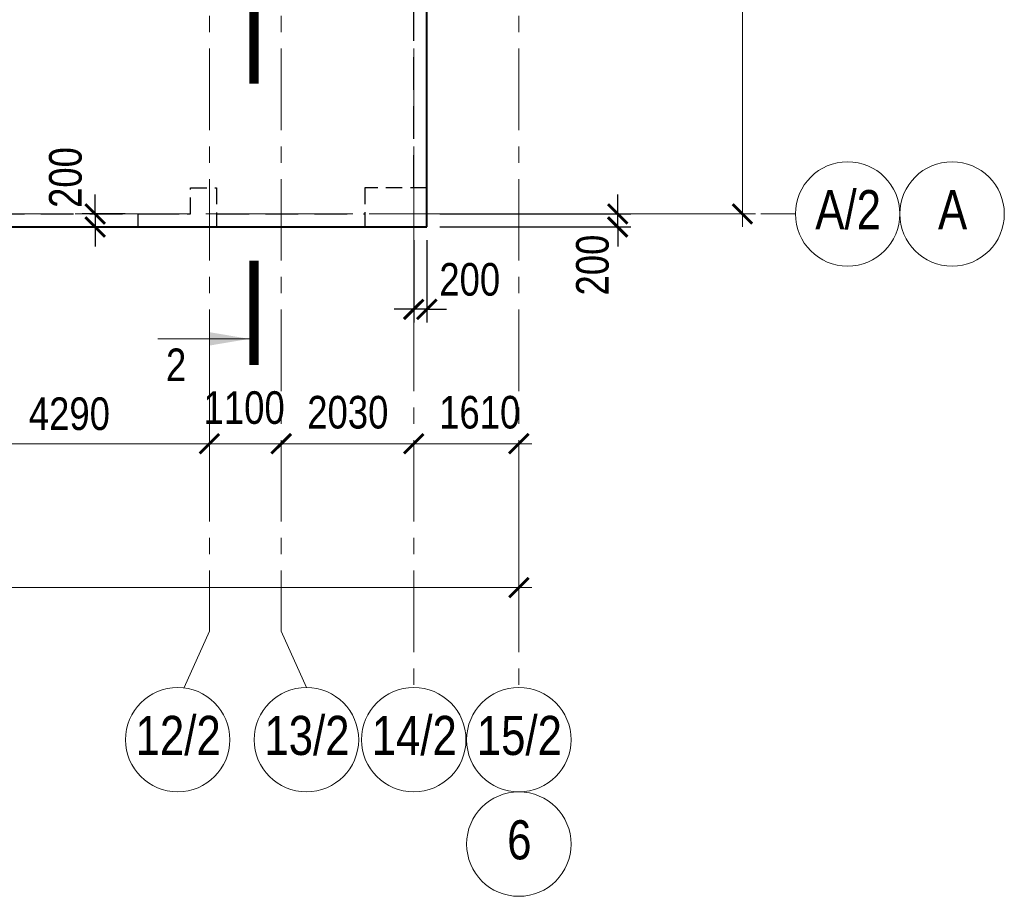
# Model space of a CAD drawing. Header units: inches. Extents: x -8638239 to -8523853, y 3840912 to 4564380.
# Tile 90 of 106: x -8564768 to -8549686, y 4436284 to 4449719. Entities that reach past the tile are written whole.
import ezdxf
from ezdxf.enums import TextEntityAlignment as Align

# ---------------------------------------------------------------- set-up
doc = ezdxf.new("R2010")
doc.units = ezdxf.units.IN
doc.header["$LTSCALE"] = 1000
doc.header["$MEASUREMENT"] = 0
for name, pattern in [('CENTER', [2, 1.25, -0.25, 0.25, -0.25]), ('HIDDEN', [0.375, 0.25, -0.125]), ('Штрихпунктирная', [6.702778, 3.527778, -1.763889, 0, -1.411111])]:
    doc.linetypes.add(name, pattern=pattern)
for name, color, linetype, lineweight in [('-2._План подземной парковки -2 этаж_1_АР-Чертеж-Оси_Осевые размеры.АР_Ном._пера__120', 7, 'Continuous', 0), ('СК-040-С(тены)', 12, 'HIDDEN', 25), ('СК-043-С-ПИЛОНЫ', 5, 'HIDDEN', 25), ('СК-050-П(литы перекрытия)', 3, 'Continuous', 40), ('СК-051-1-П-ОТВЕРСТИЯ ОВ ДУ', 5, 'Continuous', 40), ('СК-052-П-БАЛКИ', 1, 'HIDDEN', 30), ('СК-100-О(си)', 7, 'CENTER', 15), ('СК-100-О(си)_имя', 7, 'CENTER', 15), ('СК-110-О-РАЗМЕРЫ', 7, 'Continuous', 15), ('СК-300-Р(азмеры)', 7, 'Continuous', 20), ('СК-400-Т(екст)', 7, 'Continuous', 20), ('СК-500-С(ечения)', 5, 'Continuous', 40)]:
    doc.layers.add(name, color=color, linetype=linetype, lineweight=lineweight)
doc.styles.add('ARIAL_annotative', font='arial.ttf', dxfattribs={"width": 0.8, "height": 2.5})
doc.styles.add('RUSS', font='arial.ttf', dxfattribs={"width": 0.8})
doc.dimstyles.new('100-200', dxfattribs={"dimscale": 0, "dimtxt": 500, "dimasz": 300, "dimexe": 200, "dimexo": 200, "dimgap": 200, "dimtad": 1, "dimdec": 0, "dimzin": 0, "dimdsep": 46, "dimtxsty": 'RUSS', "dimblk": 'ARCHTICK', "dimcen": 0.096, "dimdle": 200, "dimclrd": 7, "dimclre": 7, "dimclrt": 256, "dimadec": 0, "dimazin": 0, "dimtfac": 1, "dimtdec": 0, "dimtmove": 2, "dimatfit": 3, "dimldrblk": 'OBLIQUE', "dimfxl": 1, "dimtolj": 1, "dimtzin": 0, "dimarcsym": 0})

# ---------------------------------------------------------------- blocks, each defined once
blk = doc.blocks.new('_ArchTick')
at = {"color": 0, "linetype": 'ByBlock', "const_width": 0.15}
blk.add_lwpolyline([(-0.5, -0.5), (0.5, 0.5)], dxfattribs=at)
blk = doc.blocks.new('*D333')
at = {"layer": 'Defpoints', "color": 0, "transparency": 16777216}
for p in [(-7420, -2470), (-3130, -2470), (-3130, -3521)]:
    blk.add_point(p, dxfattribs=at)
at = {"layer": 'СК-110-О-РАЗМЕРЫ', "color": 7, "lineweight": -2, "transparency": 16777216}
for p, q in [((-7420, -2670), (-7420, -3721)), ((-3130, -2670), (-3130, -3721)), ((-7620, -3521), (-2930, -3521))]:
    blk.add_line(p, q, dxfattribs=at)
at = {"layer": 'СК-110-О-РАЗМЕРЫ', "color": 7, "lineweight": -2, "transparency": 16777216, "xscale": 300, "yscale": 300, "zscale": 300, "rotation": 180}
blk.add_blockref('_ArchTick', (-7420, -3521), dxfattribs=at)
at = {"layer": 'СК-110-О-РАЗМЕРЫ', "color": 7, "lineweight": -2, "transparency": 16777216, "xscale": 300, "yscale": 300, "zscale": 300}
blk.add_blockref('_ArchTick', (-3130, -3521), dxfattribs=at)
at = {"layer": 'СК-110-О-РАЗМЕРЫ', "transparency": 16777216, "insert": (-5275, -3065), "char_height": 500, "attachment_point": 5, "style": 'RUSS'}
blk.add_mtext('\\A1;4290', dxfattribs=at)
blk = doc.blocks.new('_Oblique')
at = {"color": 0, "linetype": 'ByBlock', "lineweight": -2}
blk.add_line((-0.5, -0.5), (0.5, 0.5), dxfattribs=at)
blk = doc.blocks.new('*D334')
at = {"layer": 'Defpoints', "color": 0, "transparency": 16777216}
for p in [(-3130, -3521), (-2030, -3521), (-2030, -3521)]:
    blk.add_point(p, dxfattribs=at)
at = {"layer": 'СК-300-Р(азмеры)', "color": 7, "lineweight": -2, "transparency": 16777216}
blk.add_line((-3330, -3521), (-1830, -3521), dxfattribs=at)
at = {"layer": 'СК-300-Р(азмеры)', "color": 7, "lineweight": -2, "transparency": 16777216, "xscale": 300, "yscale": 300, "zscale": 300, "rotation": 180}
blk.add_blockref('_ArchTick', (-3130, -3521), dxfattribs=at)
at = {"layer": 'СК-300-Р(азмеры)', "color": 7, "lineweight": -2, "transparency": 16777216, "xscale": 300, "yscale": 300, "zscale": 300}
blk.add_blockref('_ArchTick', (-2030, -3521), dxfattribs=at)
at = {"layer": 'СК-300-Р(азмеры)', "transparency": 16777216, "insert": (-2598, -2971), "char_height": 500, "attachment_point": 5, "style": 'RUSS'}
blk.add_mtext('\\A1;1100', dxfattribs=at)
blk = doc.blocks.new('*D335')
at = {"layer": 'Defpoints', "color": 0, "transparency": 16777216}
for p in [(-2030, -3521), (-2030, -3521), (0, -3521)]:
    blk.add_point(p, dxfattribs=at)
at = {"layer": 'СК-300-Р(азмеры)', "color": 7, "lineweight": -2, "transparency": 16777216}
blk.add_line((200, -3521), (-2230, -3521), dxfattribs=at)
at = {"layer": 'СК-300-Р(азмеры)', "color": 7, "lineweight": -2, "transparency": 16777216, "xscale": 300, "yscale": 300, "zscale": 300, "rotation": 180}
blk.add_blockref('_ArchTick', (-2030, -3521), dxfattribs=at)
at = {"layer": 'СК-300-Р(азмеры)', "color": 7, "lineweight": -2, "transparency": 16777216, "xscale": 300, "yscale": 300, "zscale": 300}
blk.add_blockref('_ArchTick', (0, -3521), dxfattribs=at)
at = {"layer": 'СК-300-Р(азмеры)', "transparency": 16777216, "insert": (-1010, -3042), "char_height": 500, "attachment_point": 5, "style": 'RUSS'}
blk.add_mtext('\\A1;2030', dxfattribs=at)
blk = doc.blocks.new('*D336')
at = {"layer": 'Defpoints', "color": 0, "transparency": 16777216}
for p in [(0, -3521), (1610, -3521), (1610, -3521)]:
    blk.add_point(p, dxfattribs=at)
at = {"layer": 'СК-300-Р(азмеры)', "color": 7, "lineweight": -2, "transparency": 16777216}
blk.add_line((-200, -3521), (1810, -3521), dxfattribs=at)
at = {"layer": 'СК-300-Р(азмеры)', "color": 7, "lineweight": -2, "transparency": 16777216, "xscale": 300, "yscale": 300, "zscale": 300, "rotation": 180}
blk.add_blockref('_ArchTick', (0, -3521), dxfattribs=at)
at = {"layer": 'СК-300-Р(азмеры)', "color": 7, "lineweight": -2, "transparency": 16777216, "xscale": 300, "yscale": 300, "zscale": 300}
blk.add_blockref('_ArchTick', (1610, -3521), dxfattribs=at)
at = {"layer": 'СК-300-Р(азмеры)', "transparency": 16777216, "insert": (1010, -3042), "char_height": 500, "attachment_point": 5, "style": 'RUSS'}
blk.add_mtext('\\A1;1610', dxfattribs=at)
blk = doc.blocks.new('*D337')
at = {"layer": 'Defpoints', "color": 0, "transparency": 16777216}
for p in [(2391, 7435), (5035, 7435), (2391, 0)]:
    blk.add_point(p, dxfattribs=at)
at = {"layer": 'СК-300-Р(азмеры)', "color": 7, "lineweight": -2, "transparency": 16777216}
for p, q in [((5035, -200), (5035, 7635)), ((2591, 7435), (5235, 7435)), ((2591, 0), (5235, 0))]:
    blk.add_line(p, q, dxfattribs=at)
at = {"layer": 'СК-300-Р(азмеры)', "color": 7, "lineweight": -2, "transparency": 16777216, "xscale": 300, "yscale": 300, "zscale": 300}
for p, rotation in [((5035, 7435), 90), ((5035, 0), 270)]:
    blk.add_blockref('_ArchTick', p, dxfattribs=dict(at, rotation=rotation))
at = {"layer": 'СК-300-Р(азмеры)', "transparency": 16777216, "insert": (4580, 3718), "char_height": 500, "attachment_point": 5, "rotation": 90, "style": 'RUSS'}
blk.add_mtext('\\A1;7435', dxfattribs=at)
blk = doc.blocks.new('*D321')
at = {"layer": 'Defpoints', "color": 0, "transparency": 16777216}
for p in [(-21750, -3521), (1610, -3521), (-21750, -5726)]:
    blk.add_point(p, dxfattribs=at)
at = {"layer": 'СК-110-О-РАЗМЕРЫ', "color": 7, "lineweight": -2, "transparency": 16777216}
for p, q in [((-21750, -3721), (-21750, -5926)), ((1610, -3721), (1610, -5926)), ((1810, -5726), (-21950, -5726))]:
    blk.add_line(p, q, dxfattribs=at)
at = {"layer": 'СК-110-О-РАЗМЕРЫ', "color": 7, "lineweight": -2, "transparency": 16777216, "xscale": 300, "yscale": 300, "zscale": 300, "rotation": 180}
blk.add_blockref('_ArchTick', (-21750, -5726), dxfattribs=at)
at = {"layer": 'СК-110-О-РАЗМЕРЫ', "color": 7, "lineweight": -2, "transparency": 16777216, "xscale": 300, "yscale": 300, "zscale": 300}
blk.add_blockref('_ArchTick', (1610, -5726), dxfattribs=at)
at = {"layer": 'СК-110-О-РАЗМЕРЫ', "transparency": 16777216, "insert": (-10070, -5271), "char_height": 500, "attachment_point": 5, "style": 'RUSS'}
blk.add_mtext('\\A1;23360', dxfattribs=at)
blk = doc.blocks.new('Сечение')
at = {"layer": 'СК-500-С(ечения)', "linetype": 'Continuous', "lineweight": 15, "ltscale": 100}
blk.add_line((-200, -35), (-200, -735), dxfattribs=at)
at = {"layer": 'СК-500-С(ечения)', "linetype": 'Continuous', "ltscale": 100, "const_width": 70}
blk.add_lwpolyline([(-400, 0), (400, 0)], dxfattribs=at)
at = {"layer": 'СК-500-С(ечения)', "linetype": 'Continuous', "ltscale": 100}
blk.add_solid([(-200, -35), (-250.3, -335.5), (-149.7, -335.5)], dxfattribs=at)
blk = doc.blocks.new('*U29')
at = {"layer": 'СК-400-Т(екст)', "ltscale": 100, "yscale": 0.01, "zscale": 0.01, "rotation": 89.99999999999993}
for p, xscale in [((0, -4), -0.01), ((0, -25.56), 0.01)]:
    blk.add_blockref('Сечение', p, dxfattribs=dict(at, xscale=xscale))
at = {"layer": 'СК-500-С(ечения)', "color": 0, "ltscale": 100, "style": 'ARIAL_annotative', "width": 0.8}
blk.add_attdef('НОМЕР_СЕЧЕНИЯ_1_1(НОМЕР_ЛИСТА)', text='', height=2.5, rotation=180, dxfattribs=at).set_placement((6.74, -1.226), align=Align.RIGHT)
blk.add_attdef('НОМЕР_СЕЧЕНИЯ_2_1(НОМЕР_ЛИСТА)', text='', height=2.5, rotation=180, dxfattribs=at).set_placement((6.74, -27.594), align=Align.BOTTOM_LEFT)
blk = doc.blocks.new('*D49')
at = {"layer": 'Defpoints', "color": 0, "transparency": 16777216}
for p in [(-8562952, 4446742), (-8563612, 4446542), (-8562952, 4446542)]:
    blk.add_point(p, dxfattribs=at)
at = {"layer": 'СК-110-О-РАЗМЕРЫ', "color": 7, "lineweight": -2, "transparency": 16777216}
for p, q in [((-8563612, 4446742), (-8563612, 4447042)), ((-8563152, 4446742), (-8563812, 4446742)), ((-8563612, 4446742), (-8563612, 4446542)), ((-8563152, 4446542), (-8563812, 4446542)), ((-8563612, 4446542), (-8563612, 4446242))]:
    blk.add_line(p, q, dxfattribs=at)
at = {"layer": 'СК-110-О-РАЗМЕРЫ', "color": 7, "lineweight": -2, "transparency": 16777216, "xscale": 300, "yscale": 300, "zscale": 300}
for p, rotation in [((-8563612, 4446742), 270), ((-8563612, 4446542), 90)]:
    blk.add_blockref('_ArchTick', p, dxfattribs=dict(at, rotation=rotation))
at = {"layer": 'СК-110-О-РАЗМЕРЫ', "transparency": 16777216, "insert": (-8564065, 4447300), "char_height": 500, "attachment_point": 5, "rotation": 90, "style": 'RUSS'}
blk.add_mtext('\\A1;200', dxfattribs=at)
blk = doc.blocks.new('A$Cc2edbf5f_4эт')
at = {"layer": 'СК-040-С(тены)'}
blk.add_lwpolyline([(39700, -200), (39700, 0), (40500, 0), (40500, 398), (40900, 398), (40900, -200), (39700, -200)], dxfattribs=at)
at = {"layer": 'СК-043-С-ПИЛОНЫ'}
blk.add_lwpolyline([(43171, -200), (44120, -200), (44120, 400), (43170, 400), (43170, -199, 0.414211)], format="xyb", close=True, dxfattribs=at)
blk = doc.blocks.new('*D350')
at = {"layer": 'Defpoints', "color": 0, "transparency": 16777216}
for p in [(-8562952, 4446742), (-8563612, 4446542), (-8562952, 4446542)]:
    blk.add_point(p, dxfattribs=at)
at = {"layer": 'СК-110-О-РАЗМЕРЫ', "color": 7, "lineweight": -2, "transparency": 16777216}
for p, q in [((-8563612, 4446742), (-8563612, 4447042)), ((-8563152, 4446742), (-8563812, 4446742)), ((-8563612, 4446742), (-8563612, 4446542)), ((-8563152, 4446542), (-8563812, 4446542)), ((-8563612, 4446542), (-8563612, 4446242))]:
    blk.add_line(p, q, dxfattribs=at)
at = {"layer": 'СК-110-О-РАЗМЕРЫ', "color": 7, "lineweight": -2, "transparency": 16777216, "xscale": 300, "yscale": 300, "zscale": 300}
for p, rotation in [((-8563612, 4446742), 270), ((-8563612, 4446542), 90)]:
    blk.add_blockref('_ArchTick', p, dxfattribs=dict(at, rotation=rotation))
at = {"layer": 'СК-110-О-РАЗМЕРЫ', "transparency": 16777216, "insert": (-8564065, 4447300), "char_height": 500, "attachment_point": 5, "rotation": 90, "style": 'RUSS'}
blk.add_mtext('\\A1;200', dxfattribs=at)
blk = doc.blocks.new('*D388')
at = {"layer": 'Defpoints', "color": 0, "transparency": 16777216}
for p in [(-8558532, 4446742), (-8555608, 4446742), (-8558532, 4446542)]:
    blk.add_point(p, dxfattribs=at)
at = {"layer": 'СК-110-О-РАЗМЕРЫ', "color": 7, "lineweight": -2, "transparency": 16777216}
for p, q in [((-8555608, 4446742), (-8555608, 4447042)), ((-8558332, 4446742), (-8555408, 4446742)), ((-8555608, 4446542), (-8555608, 4446742)), ((-8558332, 4446542), (-8555408, 4446542)), ((-8555608, 4446542), (-8555608, 4446242))]:
    blk.add_line(p, q, dxfattribs=at)
at = {"layer": 'СК-110-О-РАЗМЕРЫ', "color": 7, "lineweight": -2, "transparency": 16777216, "xscale": 300, "yscale": 300, "zscale": 300}
for p, rotation in [((-8555608, 4446742), 270), ((-8555608, 4446542), 90)]:
    blk.add_blockref('_ArchTick', p, dxfattribs=dict(at, rotation=rotation))
at = {"layer": 'СК-110-О-РАЗМЕРЫ', "transparency": 16777216, "insert": (-8555992, 4445958), "char_height": 500, "attachment_point": 5, "rotation": 90, "style": 'RUSS'}
blk.add_mtext('\\A1;200', dxfattribs=at)
blk = doc.blocks.new('*D393')
at = {"layer": 'Defpoints', "color": 0, "transparency": 16777216}
for p in [(-8558732, 4446542), (-8558532, 4446542), (-8558732, 4445280)]:
    blk.add_point(p, dxfattribs=at)
at = {"layer": 'СК-110-О-РАЗМЕРЫ', "color": 7, "lineweight": -2, "transparency": 16777216}
for p, q in [((-8558732, 4446342), (-8558732, 4445080)), ((-8558532, 4446342), (-8558532, 4445080)), ((-8558732, 4445280), (-8559032, 4445280)), ((-8558532, 4445280), (-8558732, 4445280)), ((-8558532, 4445280), (-8558232, 4445280))]:
    blk.add_line(p, q, dxfattribs=at)
at = {"layer": 'СК-110-О-РАЗМЕРЫ', "color": 7, "lineweight": -2, "transparency": 16777216, "xscale": 300, "yscale": 300, "zscale": 300}
blk.add_blockref('_ArchTick', (-8558732, 4445280), dxfattribs=at)
at = {"layer": 'СК-110-О-РАЗМЕРЫ', "color": 7, "lineweight": -2, "transparency": 16777216, "xscale": 300, "yscale": 300, "zscale": 300, "rotation": 180}
blk.add_blockref('_ArchTick', (-8558532, 4445280), dxfattribs=at)
at = {"layer": 'СК-110-О-РАЗМЕРЫ', "transparency": 16777216, "insert": (-8557874, 4445736), "char_height": 500, "attachment_point": 5, "style": 'RUSS'}
blk.add_mtext('\\A1;200', dxfattribs=at)
blk = doc.blocks.new('оси')
at = {"layer": '-2._План подземной парковки -2 этаж_1_АР-Чертеж-Оси_Осевые размеры.АР_Ном._пера__120', "color": 7, "linetype": 'Штрихпунктирная', "lineweight": 0}
blk.add_line((4229.3, 0), (5229.3, 0), dxfattribs=at)
at = {"layer": 'СК-100-О(си)'}
for p, q in [((-3130, 18534.9), (-3130, -6395.3)), ((-2030, 18534.9), (-2030, -6395.3)), ((0, 18534.9), (0, -7257.5)), ((1610, 18534.9), (1610, -7257.5)), ((-46685.3, 0), (5846.2, 0))]:
    blk.add_line(p, q, dxfattribs=at)
at = {"layer": 'СК-100-О(си)', "ltscale": 1000}
for p, q in [((-3516.3, -7257.5), (-3130, -6395.3)), ((-1643.7, -7257.5), (-2030, -6395.3))]:
    blk.add_line(p, q, dxfattribs=at)
at = {"layer": 'СК-100-О(си)', "linetype": 'Continuous'}
for centre in [(6646.2, 0), (8246.2, 0), (-3616.3, -8057.5), (-1643.7, -8057.5), (0, -8057.5), (1610, -8057.5), (1610, -9657.5)]:
    blk.add_circle(centre, 800, dxfattribs=at)
at = {"layer": 'СК-100-О(си)_имя', "style": 'RUSS', "width": 0.8}
for s, p in [('А/2', (6654, 65.7)), ('А', (8254, 65.7)), ('12/2', (-3608.5, -7991.8)), ('13/2', (-1635.9, -7991.8)), ('14/2', (7.8, -7991.8)), ('15/2', (1617.8, -7991.8)), ('6', (1617.8, -9591.8))]:
    blk.add_text(s, height=600, dxfattribs=at).set_placement(p, align=Align.MIDDLE_CENTER)
at = {"layer": 'СК-110-О-РАЗМЕРЫ'}
dim = blk.add_linear_dim(base=(-3130, -3520.6), p1=(-7420, -2469.7), p2=(-3130, -2469.7), dimstyle='100-200', override={"dimscale": 1}, dxfattribs=at)
dim.commit()
dim.dimension.update_dxf_attribs({"geometry": '*D333', "text_midpoint": (-5275, -3065.3)})
dim = blk.add_linear_dim(base=(-21750, -5726.1), p1=(1610, -3520.6), p2=(-21750, -3520.6), angle=180, dimstyle='100-200', override={"dimscale": 1}, dxfattribs=at)
dim.commit()
dim.dimension.update_dxf_attribs({"geometry": '*D321', "text_midpoint": (-10070, -5270.7)})
at = {"layer": 'СК-300-Р(азмеры)'}
dim = blk.add_linear_dim(base=(5035.5, 7435), p1=(2391.1, 0), p2=(2391.1, 7435), angle=90, dimstyle='100-200', override={"dimscale": 1}, dxfattribs=at)
dim.commit()
dim.dimension.update_dxf_attribs({"geometry": '*D337', "text_midpoint": (4580, 3717.5)})
for base, p1, p2, picture, middle in [((-2030, -3520.6), (-3130, -3520.6), (-2030, -3520.6), '*D334', (-2598.4, -2971.4)), ((1610, -3520.6), (0, -3520.6), (1610, -3520.6), '*D336', (1010.3, -3041.9))]:
    dim = blk.add_linear_dim(base=base, p1=p1, p2=p2, dimstyle='100-200', override={"dimscale": 1}, dxfattribs=at)
    dim.commit()
    dim.dimension.update_dxf_attribs({"geometry": picture, "text_midpoint": middle, "dimtype": 160})
dim = blk.add_linear_dim(base=(-2030, -3520.6), p1=(0, -3520.6), p2=(-2030, -3520.6), angle=180, dimstyle='100-200', override={"dimscale": 1}, dxfattribs=at)
dim.commit()
dim.dimension.update_dxf_attribs({"geometry": '*D335', "text_midpoint": (-1010.3, -3041.9), "dimtype": 160})
blk = doc.blocks.new('A$C858fb3ef')
at = {"layer": 'СК-300-Р(азмеры)'}
blk.add_blockref('оси', (0, 0), dxfattribs=at)
blk = doc.blocks.new('A$C573b34c5')
blk.add_blockref('A$C858fb3ef', (0, 0))

msp = doc.modelspace()

# ---------------------------------------------------------------- linework, layer by layer
at = {"layer": 'СК-050-П(литы перекрытия)'}
for p, q in [((-8558531.9, 4446542.3), (-8558532, 4452032.2)), ((-8566191.9, 4446542.3), (-8558531.9, 4446542.3))]:
    msp.add_line(p, q, dxfattribs=at)
at = {"layer": 'СК-052-П-БАЛКИ', "ltscale": 2}
for p, q in [((-8558731.9, 4447142.3), (-8558732, 4452032.2)), ((-8565941.9, 4446742.3), (-8562151.8, 4446742.3)), ((-8561751.9, 4446742.3), (-8559481.9, 4446742.3))]:
    msp.add_line(p, q, dxfattribs=at)

# ---------------------------------------------------------------- block references
at = {"layer": 'СК-051-1-П-ОТВЕРСТИЯ ОВ ДУ'}
msp.add_blockref('A$Cc2edbf5f_4эт', (-8602652.1, 4446741.9), dxfattribs=at)
at = {"layer": 'СК-300-Р(азмеры)'}
msp.add_blockref('A$C573b34c5', (-8558731.8, 4446741.9), dxfattribs=at)
at = {"layer": 'СК-500-С(ечения)'}
ref = msp.add_blockref('*U29', (-8561179.5, 4444427.1), dxfattribs=dict(at, xscale=200, yscale=200, zscale=200, rotation=180))
ref.add_attrib('НОМЕР_СЕЧЕНИЯ_2_1(НОМЕР_ЛИСТА)', '2', dxfattribs={"color": 0, "ltscale": 100, "height": 500, "rotation": 360, "style": 'ARIAL_annotative', "width": 0.8}).set_placement((-8562527.4, 4449945.8), align=Align.BOTTOM_LEFT)
ref.add_attrib('НОМЕР_СЕЧЕНИЯ_1_1(НОМЕР_ЛИСТА)', '2', dxfattribs={"color": 0, "ltscale": 100, "height": 500, "rotation": 360, "style": 'ARIAL_annotative', "width": 0.8}).set_placement((-8562216.7, 4444179.2), align=Align.RIGHT)

# ---------------------------------------------------------------- dimensions: what is measured, and where the dimension line sits
at = {"layer": 'СК-110-О-РАЗМЕРЫ'}
for base, p1, p2, picture, middle in [((-8563612.1, 4446542.2), (-8562951.9, 4446742.2), (-8562951.9, 4446542.2), '*D49', (-8564065.2, 4447299.5)), ((-8563612.1, 4446542.2), (-8562951.9, 4446742.2), (-8562951.9, 4446542.2), '*D350', (-8564065.2, 4447299.5)), ((-8555608.4, 4446741.9), (-8558531.9, 4446542.3), (-8558531.9, 4446741.9), '*D388', (-8555992.2, 4445958.2))]:
    dim = msp.add_linear_dim(base=base, p1=p1, p2=p2, angle=90, dimstyle='100-200', override={"dimscale": 1}, dxfattribs=at)
    dim.commit()
    dim.dimension.update_dxf_attribs({"geometry": picture, "text_midpoint": middle, "dimtype": 160})
dim = msp.add_linear_dim(base=(-8558731.8, 4445280.3), p1=(-8558531.9, 4446542.3), p2=(-8558731.8, 4446542.3), dimstyle='100-200', override={"dimscale": 1}, dxfattribs=at)
dim.commit()
dim.dimension.update_dxf_attribs({"geometry": '*D393', "text_midpoint": (-8557874.4, 4445735.9), "dimtype": 160})

doc.saveas('drawing.dxf')
